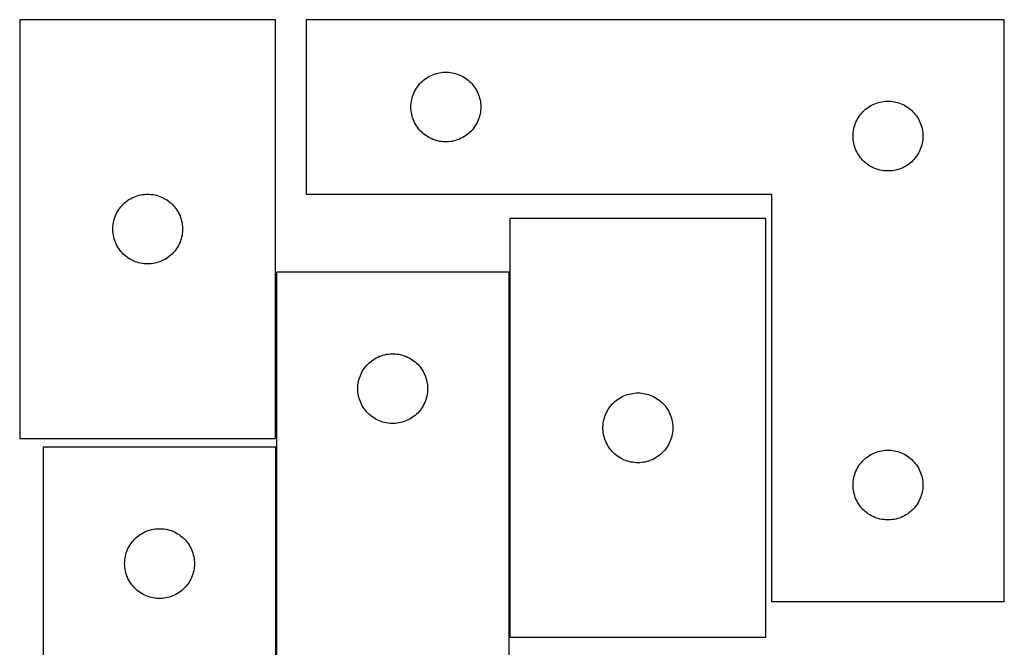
# Model space of a CAD drawing. Header units: millimetres. Extents: x 7 to 1493, y 7 to 442.
# Tile 2 of 6: x 7 to 431, y 172 to 442. Entities that reach past the tile are written whole.
import ezdxf

# ---------------------------------------------------------------- set-up
doc = ezdxf.new("R2010")
doc.units = ezdxf.units.MM
doc.layers.add('COMMON', color=5, linetype='CONTINUOUS', true_color=0x0000ff)
doc.layers.add('CUT', color=7, linetype='CONTINUOUS', true_color=0x000000)

msp = doc.modelspace()

# ---------------------------------------------------------------- linework, layer by layer
at = {"layer": 'COMMON'}
msp.add_line((117.608921, 258.411683), (117.608921, 83.611684), dxfattribs=at)
at = {"layer": 'CUT'}
for p, q in [((7.402395, 442.211972), (7.402395, 262.211972)), ((117.402395, 442.211972), (7.402395, 442.211972)), ((117.402395, 262.211972), (117.402395, 442.211972)), ((430.547851, 442.173896), (130.547851, 442.173896)), ((130.547851, 442.173896), (130.547851, 367.173896)), ((430.547851, 192.173896), (430.547851, 442.173896)), ((185.619716, 418.841234), (186.355567, 419.076144)), ((186.355567, 419.076144), (187.102535, 419.272861)), ((187.102535, 419.272861), (187.85864, 419.430865)), ((187.85864, 419.430865), (188.621876, 419.549736)), ((188.621876, 419.549736), (189.39022, 419.629159)), ((189.39022, 419.629159), (190.161633, 419.668923)), ((190.161633, 419.668923), (190.93407, 419.668923)), ((190.93407, 419.668923), (191.705483, 419.629159)), ((191.705483, 419.629159), (192.473827, 419.549736)), ((192.473827, 419.549736), (193.237063, 419.430865)), ((193.237063, 419.430865), (193.993168, 419.272861)), ((193.993168, 419.272861), (194.740136, 419.076144)), ((194.740136, 419.076144), (195.475987, 418.841234)), ((179.280873, 414.576178), (179.805569, 415.143058)), ((179.805569, 415.143058), (180.358751, 415.682176)), ((180.358751, 415.682176), (180.938954, 416.192102)), ((180.938954, 416.192102), (181.544637, 416.671484)), ((181.544637, 416.671484), (182.174196, 417.119051)), ((182.174196, 417.119051), (182.825959, 417.533615)), ((182.825959, 417.533615), (183.4982, 417.914078)), ((183.4982, 417.914078), (184.189136, 418.25943)), ((184.189136, 418.25943), (184.896933, 418.568755)), ((184.896933, 418.568755), (185.619716, 418.841234)), ((195.475987, 418.841234), (196.19877, 418.568755)), ((196.19877, 418.568755), (196.906567, 418.25943)), ((196.906567, 418.25943), (197.597503, 417.914078)), ((197.597503, 417.914078), (198.269744, 417.533615)), ((198.269744, 417.533615), (198.921507, 417.119051)), ((198.921507, 417.119051), (199.551066, 416.671484)), ((199.551066, 416.671484), (200.156749, 416.192102)), ((200.156749, 416.192102), (200.736952, 415.682176)), ((200.736952, 415.682176), (201.290134, 415.143058)), ((201.290134, 415.143058), (201.81483, 414.576178)), ((176.512099, 409.965177), (176.803098, 410.680704)), ((176.803098, 410.680704), (177.130545, 411.380303)), ((177.130545, 411.380303), (177.493573, 412.062117)), ((177.493573, 412.062117), (177.891218, 412.724339)), ((177.891218, 412.724339), (178.322426, 413.365212)), ((178.322426, 413.365212), (178.786054, 413.983038)), ((178.786054, 413.983038), (179.280873, 414.576178)), ((201.81483, 414.576178), (202.309649, 413.983038)), ((202.309649, 413.983038), (202.773277, 413.365212)), ((202.773277, 413.365212), (203.204485, 412.724339)), ((203.204485, 412.724339), (203.60213, 412.062117)), ((203.60213, 412.062117), (203.965158, 411.380303)), ((203.965158, 411.380303), (204.292605, 410.680704)), ((204.292605, 410.680704), (204.583604, 409.965177)), ((175.627353, 406.216211), (175.726533, 406.982254)), ((175.726533, 406.982254), (175.865016, 407.742177)), ((175.865016, 407.742177), (176.042436, 408.493963)), ((176.042436, 408.493963), (176.258321, 409.235618)), ((176.258321, 409.235618), (176.512099, 409.965177)), ((204.583604, 409.965177), (204.837382, 409.235618)), ((204.837382, 409.235618), (205.053267, 408.493963)), ((205.053267, 408.493963), (205.230687, 407.742177)), ((205.230687, 407.742177), (205.36917, 406.982254)), ((205.36917, 406.982254), (205.46835, 406.216211)), ((374.896933, 406.068755), (375.619716, 406.341234)), ((375.619716, 406.341234), (376.355567, 406.576144)), ((376.355567, 406.576144), (377.102535, 406.772861)), ((377.102535, 406.772861), (377.85864, 406.930865)), ((377.85864, 406.930865), (378.621876, 407.049736)), ((378.621876, 407.049736), (379.39022, 407.129159)), ((379.39022, 407.129159), (380.161633, 407.168923)), ((380.161633, 407.168923), (380.93407, 407.168923)), ((380.93407, 407.168923), (381.705483, 407.129159)), ((381.705483, 407.129159), (382.473827, 407.049736)), ((382.473827, 407.049736), (383.237063, 406.930865)), ((383.237063, 406.930865), (383.993168, 406.772861)), ((383.993168, 406.772861), (384.740136, 406.576144)), ((384.740136, 406.576144), (385.475987, 406.341234)), ((385.475987, 406.341234), (386.19877, 406.068755)), ((175.547851, 404.673896), (175.56774, 405.446077)), ((175.56774, 403.901714), (175.547851, 404.673896)), ((175.56774, 405.446077), (175.627353, 406.216211)), ((175.627353, 403.131581), (175.56774, 403.901714)), ((175.726533, 402.365537), (175.627353, 403.131581)), ((175.865016, 401.605615), (175.726533, 402.365537)), ((205.36917, 402.365537), (205.230687, 401.605615)), ((205.46835, 403.131581), (205.36917, 402.365537)), ((205.46835, 406.216211), (205.527963, 405.446077)), ((205.527963, 403.901714), (205.46835, 403.131581)), ((205.527963, 405.446077), (205.547851, 404.673896)), ((205.547851, 404.673896), (205.527963, 403.901714)), ((368.786054, 401.483038), (369.280873, 402.076178)), ((369.280873, 402.076178), (369.805569, 402.643058)), ((369.805569, 402.643058), (370.358751, 403.182176)), ((370.358751, 403.182176), (370.938954, 403.692102)), ((370.938954, 403.692102), (371.544637, 404.171484)), ((371.544637, 404.171484), (372.174196, 404.619051)), ((372.174196, 404.619051), (372.825959, 405.033615)), ((372.825959, 405.033615), (373.4982, 405.414078)), ((373.4982, 405.414078), (374.189136, 405.75943)), ((374.189136, 405.75943), (374.896933, 406.068755)), ((386.19877, 406.068755), (386.906567, 405.75943)), ((386.906567, 405.75943), (387.597503, 405.414078)), ((387.597503, 405.414078), (388.269744, 405.033615)), ((388.269744, 405.033615), (388.921507, 404.619051)), ((388.921507, 404.619051), (389.551066, 404.171484)), ((389.551066, 404.171484), (390.156749, 403.692102)), ((390.156749, 403.692102), (390.736952, 403.182176)), ((390.736952, 403.182176), (391.290134, 402.643058)), ((391.290134, 402.643058), (391.81483, 402.076178)), ((391.81483, 402.076178), (392.309649, 401.483038)), ((176.042436, 400.853829), (175.865016, 401.605615)), ((176.258321, 400.112173), (176.042436, 400.853829)), ((176.512099, 399.382614), (176.258321, 400.112173)), ((176.803098, 398.667087), (176.512099, 399.382614)), ((177.130545, 397.967489), (176.803098, 398.667087)), ((177.493573, 397.285675), (177.130545, 397.967489)), ((203.965158, 397.967489), (203.60213, 397.285675)), ((204.292605, 398.667087), (203.965158, 397.967489)), ((204.583604, 399.382614), (204.292605, 398.667087)), ((204.837382, 400.112173), (204.583604, 399.382614)), ((205.053267, 400.853829), (204.837382, 400.112173)), ((205.230687, 401.605615), (205.053267, 400.853829)), ((366.512099, 397.465177), (366.803098, 398.180704)), ((366.803098, 398.180704), (367.130545, 398.880303)), ((367.130545, 398.880303), (367.493573, 399.562117)), ((367.493573, 399.562117), (367.891218, 400.224339)), ((367.891218, 400.224339), (368.322426, 400.865212)), ((368.322426, 400.865212), (368.786054, 401.483038)), ((392.309649, 401.483038), (392.773277, 400.865212)), ((392.773277, 400.865212), (393.204485, 400.224339)), ((393.204485, 400.224339), (393.60213, 399.562117)), ((393.60213, 399.562117), (393.965158, 398.880303)), ((393.965158, 398.880303), (394.292605, 398.180704)), ((394.292605, 398.180704), (394.583604, 397.465177)), ((177.891218, 396.623453), (177.493573, 397.285675)), ((178.322426, 395.982579), (177.891218, 396.623453)), ((178.786054, 395.364754), (178.322426, 395.982579)), ((179.280873, 394.771614), (178.786054, 395.364754)), ((179.805569, 394.204733), (179.280873, 394.771614)), ((180.358751, 393.665615), (179.805569, 394.204733)), ((180.938954, 393.155689), (180.358751, 393.665615)), ((200.736952, 393.665615), (200.156749, 393.155689)), ((201.290134, 394.204733), (200.736952, 393.665615)), ((201.81483, 394.771614), (201.290134, 394.204733)), ((202.309649, 395.364754), (201.81483, 394.771614)), ((202.773277, 395.982579), (202.309649, 395.364754)), ((203.204485, 396.623453), (202.773277, 395.982579)), ((203.60213, 397.285675), (203.204485, 396.623453)), ((365.56774, 392.946077), (365.627353, 393.716211)), ((365.627353, 393.716211), (365.726533, 394.482254)), ((365.726533, 394.482254), (365.865016, 395.242177)), ((365.865016, 395.242177), (366.042436, 395.993963)), ((366.042436, 395.993963), (366.258321, 396.735618)), ((366.258321, 396.735618), (366.512099, 397.465177)), ((394.583604, 397.465177), (394.837382, 396.735618)), ((394.837382, 396.735618), (395.053267, 395.993963)), ((395.053267, 395.993963), (395.230687, 395.242177)), ((395.230687, 395.242177), (395.36917, 394.482254)), ((395.36917, 394.482254), (395.46835, 393.716211)), ((395.46835, 393.716211), (395.527963, 392.946077)), ((181.544637, 392.676307), (180.938954, 393.155689)), ((182.174196, 392.228741), (181.544637, 392.676307)), ((182.825959, 391.814176), (182.174196, 392.228741)), ((183.4982, 391.433714), (182.825959, 391.814176)), ((184.189136, 391.088362), (183.4982, 391.433714)), ((184.896933, 390.779036), (184.189136, 391.088362)), ((185.619716, 390.506557), (184.896933, 390.779036)), ((186.355567, 390.271648), (185.619716, 390.506557)), ((187.102535, 390.07493), (186.355567, 390.271648)), ((187.85864, 389.916927), (187.102535, 390.07493)), ((188.621876, 389.798056), (187.85864, 389.916927)), ((189.39022, 389.718633), (188.621876, 389.798056)), ((190.161633, 389.678869), (189.39022, 389.718633)), ((190.93407, 389.678869), (190.161633, 389.678869)), ((191.705483, 389.718633), (190.93407, 389.678869)), ((192.473827, 389.798056), (191.705483, 389.718633)), ((193.237063, 389.916927), (192.473827, 389.798056)), ((193.993168, 390.07493), (193.237063, 389.916927)), ((194.740136, 390.271648), (193.993168, 390.07493)), ((195.475987, 390.506557), (194.740136, 390.271648)), ((196.19877, 390.779036), (195.475987, 390.506557)), ((196.906567, 391.088362), (196.19877, 390.779036)), ((197.597503, 391.433714), (196.906567, 391.088362)), ((198.269744, 391.814176), (197.597503, 391.433714)), ((198.921507, 392.228741), (198.269744, 391.814176)), ((199.551066, 392.676307), (198.921507, 392.228741)), ((200.156749, 393.155689), (199.551066, 392.676307)), ((365.547851, 392.173896), (365.56774, 392.946077)), ((365.56774, 391.401714), (365.547851, 392.173896)), ((365.627353, 390.631581), (365.56774, 391.401714)), ((365.726533, 389.865537), (365.627353, 390.631581)), ((365.865016, 389.105615), (365.726533, 389.865537)), ((395.36917, 389.865537), (395.230687, 389.105615)), ((395.46835, 390.631581), (395.36917, 389.865537)), ((395.527963, 391.401714), (395.46835, 390.631581)), ((395.527963, 392.946077), (395.547851, 392.173896)), ((395.547851, 392.173896), (395.527963, 391.401714)), ((366.042436, 388.353829), (365.865016, 389.105615)), ((366.258321, 387.612173), (366.042436, 388.353829)), ((366.512099, 386.882614), (366.258321, 387.612173)), ((366.803098, 386.167087), (366.512099, 386.882614)), ((367.130545, 385.467489), (366.803098, 386.167087)), ((367.493573, 384.785675), (367.130545, 385.467489)), ((393.965158, 385.467489), (393.60213, 384.785675)), ((394.292605, 386.167087), (393.965158, 385.467489)), ((394.583604, 386.882614), (394.292605, 386.167087)), ((394.837382, 387.612173), (394.583604, 386.882614)), ((395.053267, 388.353829), (394.837382, 387.612173)), ((395.230687, 389.105615), (395.053267, 388.353829)), ((367.891218, 384.123453), (367.493573, 384.785675)), ((368.322426, 383.482579), (367.891218, 384.123453)), ((368.786054, 382.864754), (368.322426, 383.482579)), ((369.280873, 382.271614), (368.786054, 382.864754)), ((369.805569, 381.704733), (369.280873, 382.271614)), ((370.358751, 381.165615), (369.805569, 381.704733)), ((370.938954, 380.655689), (370.358751, 381.165615)), ((390.736952, 381.165615), (390.156749, 380.655689)), ((391.290134, 381.704733), (390.736952, 381.165615)), ((391.81483, 382.271614), (391.290134, 381.704733)), ((392.309649, 382.864754), (391.81483, 382.271614)), ((392.773277, 383.482579), (392.309649, 382.864754)), ((393.204485, 384.123453), (392.773277, 383.482579)), ((393.60213, 384.785675), (393.204485, 384.123453)), ((371.544637, 380.176307), (370.938954, 380.655689)), ((372.174196, 379.728741), (371.544637, 380.176307)), ((372.825959, 379.314176), (372.174196, 379.728741)), ((373.4982, 378.933714), (372.825959, 379.314176)), ((374.189136, 378.588362), (373.4982, 378.933714)), ((374.896933, 378.279036), (374.189136, 378.588362)), ((375.619716, 378.006557), (374.896933, 378.279036)), ((376.355567, 377.771648), (375.619716, 378.006557)), ((377.102535, 377.57493), (376.355567, 377.771648)), ((377.85864, 377.416927), (377.102535, 377.57493)), ((378.621876, 377.298056), (377.85864, 377.416927)), ((379.39022, 377.218633), (378.621876, 377.298056)), ((380.161633, 377.178869), (379.39022, 377.218633)), ((380.93407, 377.178869), (380.161633, 377.178869)), ((381.705483, 377.218633), (380.93407, 377.178869)), ((382.473827, 377.298056), (381.705483, 377.218633)), ((383.237063, 377.416927), (382.473827, 377.298056)), ((383.993168, 377.57493), (383.237063, 377.416927)), ((384.740136, 377.771648), (383.993168, 377.57493)), ((385.475987, 378.006557), (384.740136, 377.771648)), ((386.19877, 378.279036), (385.475987, 378.006557)), ((386.906567, 378.588362), (386.19877, 378.279036)), ((387.597503, 378.933714), (386.906567, 378.588362)), ((388.269744, 379.314176), (387.597503, 378.933714)), ((388.921507, 379.728741), (388.269744, 379.314176)), ((389.551066, 380.176307), (388.921507, 379.728741)), ((390.156749, 380.655689), (389.551066, 380.176307)), ((52.500113, 363.478951), (53.093253, 363.973769)), ((53.093253, 363.973769), (53.711078, 364.437397)), ((53.711078, 364.437397), (54.351952, 364.868606)), ((54.351952, 364.868606), (55.014174, 365.266251)), ((55.014174, 365.266251), (55.695988, 365.629279)), ((55.695988, 365.629279), (56.395586, 365.956726)), ((56.395586, 365.956726), (57.111114, 366.247725)), ((57.111114, 366.247725), (57.840672, 366.501503)), ((57.840672, 366.501503), (58.582328, 366.717388)), ((58.582328, 366.717388), (59.334114, 366.894808)), ((59.334114, 366.894808), (60.094036, 367.033291)), ((60.094036, 367.033291), (60.86008, 367.13247)), ((60.86008, 367.13247), (61.630214, 367.192084)), ((61.630214, 367.192084), (62.402395, 367.211972)), ((62.402395, 367.211972), (63.174576, 367.192084)), ((63.174576, 367.192084), (63.94471, 367.13247)), ((63.94471, 367.13247), (64.710754, 367.033291)), ((64.710754, 367.033291), (65.470676, 366.894808)), ((65.470676, 366.894808), (66.222462, 366.717388)), ((66.222462, 366.717388), (66.964117, 366.501503)), ((66.964117, 366.501503), (67.693676, 366.247725)), ((67.693676, 366.247725), (68.409204, 365.956726)), ((68.409204, 365.956726), (69.108802, 365.629279)), ((69.108802, 365.629279), (69.790616, 365.266251)), ((69.790616, 365.266251), (70.452838, 364.868606)), ((70.452838, 364.868606), (71.093711, 364.437397)), ((71.093711, 364.437397), (71.711537, 363.973769)), ((71.711537, 363.973769), (72.304677, 363.478951)), ((130.547851, 367.173896), (330.547851, 367.173896)), ((330.547851, 367.173896), (330.547851, 192.173896)), ((49.162213, 359.261623), (49.542676, 359.933864)), ((49.542676, 359.933864), (49.95724, 360.585628)), ((49.95724, 360.585628), (50.404806, 361.215186)), ((50.404806, 361.215186), (50.884188, 361.82087)), ((50.884188, 361.82087), (51.394114, 362.401072)), ((51.394114, 362.401072), (51.933233, 362.954255)), ((51.933233, 362.954255), (52.500113, 363.478951)), ((72.304677, 363.478951), (72.871557, 362.954255)), ((72.871557, 362.954255), (73.410675, 362.401072)), ((73.410675, 362.401072), (73.920602, 361.82087)), ((73.920602, 361.82087), (74.399984, 361.215186)), ((74.399984, 361.215186), (74.84755, 360.585628)), ((74.84755, 360.585628), (75.262114, 359.933864)), ((75.262114, 359.933864), (75.642577, 359.261623)), ((47.645426, 354.901184), (47.803429, 355.657288)), ((47.803429, 355.657288), (48.000147, 356.404257)), ((48.000147, 356.404257), (48.235056, 357.140108)), ((48.235056, 357.140108), (48.507535, 357.862891)), ((48.507535, 357.862891), (48.816861, 358.570688)), ((48.816861, 358.570688), (49.162213, 359.261623)), ((75.642577, 359.261623), (75.987929, 358.570688)), ((75.987929, 358.570688), (76.297254, 357.862891)), ((76.297254, 357.862891), (76.569733, 357.140108)), ((76.569733, 357.140108), (76.804643, 356.404257)), ((76.804643, 356.404257), (77.001361, 355.657288)), ((77.001361, 355.657288), (77.159364, 354.901184)), ((218.07488, 356.762021), (218.07488, 176.762021)), ((328.07488, 356.762021), (218.07488, 356.762021)), ((328.07488, 176.762021), (328.07488, 356.762021)), ((47.407368, 352.598191), (47.447132, 353.369604)), ((47.407368, 351.825754), (47.407368, 352.598191)), ((47.447132, 351.05434), (47.407368, 351.825754)), ((47.447132, 353.369604), (47.526555, 354.137948)), ((47.526555, 354.137948), (47.645426, 354.901184)), ((77.159364, 354.901184), (77.278235, 354.137948)), ((77.278235, 354.137948), (77.357658, 353.369604)), ((77.357658, 353.369604), (77.397422, 352.598191)), ((77.397422, 351.825754), (77.357658, 351.05434)), ((77.397422, 352.598191), (77.397422, 351.825754)), ((47.526555, 350.285997), (47.447132, 351.05434)), ((47.645426, 349.522761), (47.526555, 350.285997)), ((47.803429, 348.766656), (47.645426, 349.522761)), ((48.000147, 348.019688), (47.803429, 348.766656)), ((48.235056, 347.283837), (48.000147, 348.019688)), ((48.507535, 346.561054), (48.235056, 347.283837)), ((76.569733, 347.283837), (76.297254, 346.561054)), ((76.804643, 348.019688), (76.569733, 347.283837)), ((77.001361, 348.766656), (76.804643, 348.019688)), ((77.159364, 349.522761), (77.001361, 348.766656)), ((77.278235, 350.285997), (77.159364, 349.522761)), ((77.357658, 351.05434), (77.278235, 350.285997)), ((48.816861, 345.853256), (48.507535, 346.561054)), ((49.162213, 345.162321), (48.816861, 345.853256)), ((49.542676, 344.49008), (49.162213, 345.162321)), ((49.95724, 343.838316), (49.542676, 344.49008)), ((50.404806, 343.208758), (49.95724, 343.838316)), ((50.884188, 342.603075), (50.404806, 343.208758)), ((74.399984, 343.208758), (73.920602, 342.603075)), ((74.84755, 343.838316), (74.399984, 343.208758)), ((75.262114, 344.49008), (74.84755, 343.838316)), ((75.642577, 345.162321), (75.262114, 344.49008)), ((75.987929, 345.853256), (75.642577, 345.162321)), ((76.297254, 346.561054), (75.987929, 345.853256)), ((51.394114, 342.022872), (50.884188, 342.603075)), ((51.933233, 341.469689), (51.394114, 342.022872)), ((52.500113, 340.944993), (51.933233, 341.469689)), ((53.093253, 340.450175), (52.500113, 340.944993)), ((53.711078, 339.986547), (53.093253, 340.450175)), ((54.351952, 339.555339), (53.711078, 339.986547)), ((55.014174, 339.157694), (54.351952, 339.555339)), ((55.695988, 338.794666), (55.014174, 339.157694)), ((56.395586, 338.467219), (55.695988, 338.794666)), ((69.108802, 338.794666), (68.409204, 338.467219)), ((69.790616, 339.157694), (69.108802, 338.794666)), ((70.452838, 339.555339), (69.790616, 339.157694)), ((71.093711, 339.986547), (70.452838, 339.555339)), ((71.711537, 340.450175), (71.093711, 339.986547)), ((72.304677, 340.944993), (71.711537, 340.450175)), ((72.871557, 341.469689), (72.304677, 340.944993)), ((73.410675, 342.022872), (72.871557, 341.469689)), ((73.920602, 342.603075), (73.410675, 342.022872)), ((57.111114, 338.17622), (56.395586, 338.467219)), ((57.840672, 337.922442), (57.111114, 338.17622)), ((58.582328, 337.706556), (57.840672, 337.922442)), ((59.334114, 337.529137), (58.582328, 337.706556)), ((60.094036, 337.390654), (59.334114, 337.529137)), ((60.86008, 337.291474), (60.094036, 337.390654)), ((61.630214, 337.231861), (60.86008, 337.291474)), ((62.402395, 337.211972), (61.630214, 337.231861)), ((63.174576, 337.231861), (62.402395, 337.211972)), ((63.94471, 337.291474), (63.174576, 337.231861)), ((64.710754, 337.390654), (63.94471, 337.291474)), ((65.470676, 337.529137), (64.710754, 337.390654)), ((66.222462, 337.706556), (65.470676, 337.529137)), ((66.964117, 337.922442), (66.222462, 337.706556)), ((67.693676, 338.17622), (66.964117, 337.922442)), ((68.409204, 338.467219), (67.693676, 338.17622)), ((217.708922, 333.611684), (117.708922, 333.611684)), ((117.708922, 333.611684), (117.708922, 83.611684)), ((217.708922, 158.611684), (217.708922, 333.611684)), ((159.335267, 296.056839), (159.98703, 296.471403)), ((159.98703, 296.471403), (160.659271, 296.851866)), ((160.659271, 296.851866), (161.350207, 297.197218)), ((161.350207, 297.197218), (162.058004, 297.506543)), ((162.058004, 297.506543), (162.780787, 297.779022)), ((162.780787, 297.779022), (163.516638, 298.013932)), ((163.516638, 298.013932), (164.263606, 298.210649)), ((164.263606, 298.210649), (165.019711, 298.368653)), ((165.019711, 298.368653), (165.782947, 298.487524)), ((165.782947, 298.487524), (166.551291, 298.566947)), ((166.551291, 298.566947), (167.322704, 298.606711)), ((167.322704, 298.606711), (168.095141, 298.606711)), ((168.095141, 298.606711), (168.866554, 298.566947)), ((168.866554, 298.566947), (169.634898, 298.487524)), ((169.634898, 298.487524), (170.398134, 298.368653)), ((170.398134, 298.368653), (171.154239, 298.210649)), ((171.154239, 298.210649), (171.901207, 298.013932)), ((171.901207, 298.013932), (172.637058, 297.779022)), ((172.637058, 297.779022), (173.359841, 297.506543)), ((173.359841, 297.506543), (174.067638, 297.197218)), ((174.067638, 297.197218), (174.758574, 296.851866)), ((174.758574, 296.851866), (175.430814, 296.471403)), ((175.430814, 296.471403), (176.082578, 296.056839)), ((155.052289, 291.662127), (155.483497, 292.303)), ((155.483497, 292.303), (155.947125, 292.920826)), ((155.947125, 292.920826), (156.441943, 293.513966)), ((156.441943, 293.513966), (156.96664, 294.080846)), ((156.96664, 294.080846), (157.519822, 294.619964)), ((157.519822, 294.619964), (158.100025, 295.129891)), ((158.100025, 295.129891), (158.705708, 295.609273)), ((158.705708, 295.609273), (159.335267, 296.056839)), ((176.082578, 296.056839), (176.712137, 295.609273)), ((176.712137, 295.609273), (177.31782, 295.129891)), ((177.31782, 295.129891), (177.898023, 294.619964)), ((177.898023, 294.619964), (178.451205, 294.080846)), ((178.451205, 294.080846), (178.975901, 293.513966)), ((178.975901, 293.513966), (179.47072, 292.920826)), ((179.47072, 292.920826), (179.934348, 292.303)), ((179.934348, 292.303), (180.365556, 291.662127)), ((153.203507, 287.431751), (153.419392, 288.173406)), ((153.419392, 288.173406), (153.67317, 288.902965)), ((153.67317, 288.902965), (153.964169, 289.618492)), ((153.964169, 289.618492), (154.291616, 290.318091)), ((154.291616, 290.318091), (154.654644, 290.999905)), ((154.654644, 290.999905), (155.052289, 291.662127)), ((180.365556, 291.662127), (180.763201, 290.999905)), ((180.763201, 290.999905), (181.126229, 290.318091)), ((181.126229, 290.318091), (181.453676, 289.618492)), ((181.453676, 289.618492), (181.744675, 288.902965)), ((181.744675, 288.902965), (181.998453, 288.173406)), ((181.998453, 288.173406), (182.214338, 287.431751)), ((152.708922, 283.611684), (152.728811, 284.383865)), ((152.728811, 282.839503), (152.708922, 283.611684)), ((152.728811, 284.383865), (152.788424, 285.153999)), ((152.788424, 285.153999), (152.887604, 285.920042)), ((152.887604, 285.920042), (153.026087, 286.679965)), ((153.026087, 286.679965), (153.203507, 287.431751)), ((182.214338, 287.431751), (182.391758, 286.679965)), ((182.391758, 286.679965), (182.530241, 285.920042)), ((182.530241, 285.920042), (182.629421, 285.153999)), ((182.629421, 285.153999), (182.689034, 284.383865)), ((182.689034, 284.383865), (182.708922, 283.611684)), ((182.708922, 283.611684), (182.689034, 282.839503)), ((152.788424, 282.069369), (152.728811, 282.839503)), ((152.887604, 281.303325), (152.788424, 282.069369)), ((153.026087, 280.543403), (152.887604, 281.303325)), ((153.203507, 279.791617), (153.026087, 280.543403)), ((153.419392, 279.049961), (153.203507, 279.791617)), ((182.214338, 279.791617), (181.998453, 279.049961)), ((182.391758, 280.543403), (182.214338, 279.791617)), ((182.530241, 281.303325), (182.391758, 280.543403)), ((182.629421, 282.069369), (182.530241, 281.303325)), ((182.689034, 282.839503), (182.629421, 282.069369)), ((264.383564, 278.987446), (265.024437, 279.418655)), ((265.024437, 279.418655), (265.686659, 279.8163)), ((265.686659, 279.8163), (266.368473, 280.179327)), ((266.368473, 280.179327), (267.068072, 280.506775)), ((267.068072, 280.506775), (267.783599, 280.797773)), ((267.783599, 280.797773), (268.513158, 281.051552)), ((268.513158, 281.051552), (269.254813, 281.267437)), ((269.254813, 281.267437), (270.006599, 281.444856)), ((270.006599, 281.444856), (270.766522, 281.58334)), ((270.766522, 281.58334), (271.532565, 281.682519)), ((271.532565, 281.682519), (272.302699, 281.742132)), ((272.302699, 281.742132), (273.07488, 281.762021)), ((273.07488, 281.762021), (273.847062, 281.742132)), ((273.847062, 281.742132), (274.617195, 281.682519)), ((274.617195, 281.682519), (275.383239, 281.58334)), ((275.383239, 281.58334), (276.143161, 281.444856)), ((276.143161, 281.444856), (276.894947, 281.267437)), ((276.894947, 281.267437), (277.636603, 281.051552)), ((277.636603, 281.051552), (278.366162, 280.797773)), ((278.366162, 280.797773), (279.081689, 280.506775)), ((279.081689, 280.506775), (279.781287, 280.179327)), ((279.781287, 280.179327), (280.463101, 279.8163)), ((280.463101, 279.8163), (281.125323, 279.418655)), ((281.125323, 279.418655), (281.766197, 278.987446)), ((153.67317, 278.320403), (153.419392, 279.049961)), ((153.964169, 277.604875), (153.67317, 278.320403)), ((154.291616, 276.905277), (153.964169, 277.604875)), ((154.654644, 276.223463), (154.291616, 276.905277)), ((155.052289, 275.561241), (154.654644, 276.223463)), ((155.483497, 274.920367), (155.052289, 275.561241)), ((180.365556, 275.561241), (179.934348, 274.920367)), ((180.763201, 276.223463), (180.365556, 275.561241)), ((181.126229, 276.905277), (180.763201, 276.223463)), ((181.453676, 277.604875), (181.126229, 276.905277)), ((181.744675, 278.320403), (181.453676, 277.604875)), ((181.998453, 279.049961), (181.744675, 278.320403)), ((260.215161, 274.483913), (260.629725, 275.135677)), ((260.629725, 275.135677), (261.077292, 275.765235)), ((261.077292, 275.765235), (261.556674, 276.370919)), ((261.556674, 276.370919), (262.0666, 276.951121)), ((262.0666, 276.951121), (262.605718, 277.504304)), ((262.605718, 277.504304), (263.172598, 278.029)), ((263.172598, 278.029), (263.765738, 278.523818)), ((263.765738, 278.523818), (264.383564, 278.987446)), ((281.766197, 278.987446), (282.384023, 278.523818)), ((282.384023, 278.523818), (282.977162, 278.029)), ((282.977162, 278.029), (283.544043, 277.504304)), ((283.544043, 277.504304), (284.083161, 276.951121)), ((284.083161, 276.951121), (284.593087, 276.370919)), ((284.593087, 276.370919), (285.072469, 275.765235)), ((285.072469, 275.765235), (285.520035, 275.135677)), ((285.520035, 275.135677), (285.9346, 274.483913)), ((155.947125, 274.302542), (155.483497, 274.920367)), ((156.441943, 273.709402), (155.947125, 274.302542)), ((156.96664, 273.142522), (156.441943, 273.709402)), ((157.519822, 272.603403), (156.96664, 273.142522)), ((158.100025, 272.093477), (157.519822, 272.603403)), ((158.705708, 271.614095), (158.100025, 272.093477)), ((159.335267, 271.166529), (158.705708, 271.614095)), ((159.98703, 270.751964), (159.335267, 271.166529)), ((176.082578, 271.166529), (175.430814, 270.751964)), ((176.712137, 271.614095), (176.082578, 271.166529)), ((177.31782, 272.093477), (176.712137, 271.614095)), ((177.898023, 272.603403), (177.31782, 272.093477)), ((178.451205, 273.142522), (177.898023, 272.603403)), ((178.975901, 273.709402), (178.451205, 273.142522)), ((179.47072, 274.302542), (178.975901, 273.709402)), ((179.934348, 274.920367), (179.47072, 274.302542)), ((258.475915, 270.207337), (258.672632, 270.954306)), ((258.672632, 270.954306), (258.907542, 271.690157)), ((258.907542, 271.690157), (259.180021, 272.41294)), ((259.180021, 272.41294), (259.489346, 273.120737)), ((259.489346, 273.120737), (259.834698, 273.811672)), ((259.834698, 273.811672), (260.215161, 274.483913)), ((285.9346, 274.483913), (286.315062, 273.811672)), ((286.315062, 273.811672), (286.660414, 273.120737)), ((286.660414, 273.120737), (286.96974, 272.41294)), ((286.96974, 272.41294), (287.242219, 271.690157)), ((287.242219, 271.690157), (287.477128, 270.954306)), ((287.477128, 270.954306), (287.673846, 270.207337)), ((160.659271, 270.371502), (159.98703, 270.751964)), ((161.350207, 270.02615), (160.659271, 270.371502)), ((162.058004, 269.716824), (161.350207, 270.02615)), ((162.780787, 269.444345), (162.058004, 269.716824)), ((163.516638, 269.209436), (162.780787, 269.444345)), ((164.263606, 269.012718), (163.516638, 269.209436)), ((165.019711, 268.854715), (164.263606, 269.012718)), ((165.782947, 268.735844), (165.019711, 268.854715)), ((166.551291, 268.656421), (165.782947, 268.735844)), ((167.322704, 268.616657), (166.551291, 268.656421)), ((168.095141, 268.616657), (167.322704, 268.616657)), ((168.866554, 268.656421), (168.095141, 268.616657)), ((169.634898, 268.735844), (168.866554, 268.656421)), ((170.398134, 268.854715), (169.634898, 268.735844)), ((171.154239, 269.012718), (170.398134, 268.854715)), ((171.901207, 269.209436), (171.154239, 269.012718)), ((172.637058, 269.444345), (171.901207, 269.209436)), ((173.359841, 269.716824), (172.637058, 269.444345)), ((174.067638, 270.02615), (173.359841, 269.716824)), ((174.758574, 270.371502), (174.067638, 270.02615)), ((175.430814, 270.751964), (174.758574, 270.371502)), ((258.079853, 267.14824), (258.119617, 267.919653)), ((258.079853, 266.375802), (258.079853, 267.14824)), ((258.119617, 267.919653), (258.19904, 268.687996)), ((258.19904, 268.687996), (258.317911, 269.451232)), ((258.317911, 269.451232), (258.475915, 270.207337)), ((287.673846, 270.207337), (287.83185, 269.451232)), ((287.83185, 269.451232), (287.95072, 268.687996)), ((287.95072, 268.687996), (288.030143, 267.919653)), ((288.030143, 267.919653), (288.069907, 267.14824)), ((288.069907, 267.14824), (288.069907, 266.375802)), ((258.119617, 265.604389), (258.079853, 266.375802)), ((258.19904, 264.836046), (258.119617, 265.604389)), ((258.317911, 264.07281), (258.19904, 264.836046)), ((258.475915, 263.316705), (258.317911, 264.07281)), ((258.672632, 262.569737), (258.475915, 263.316705)), ((258.907542, 261.833885), (258.672632, 262.569737)), ((287.477128, 262.569737), (287.242219, 261.833885)), ((287.673846, 263.316705), (287.477128, 262.569737)), ((287.83185, 264.07281), (287.673846, 263.316705)), ((287.95072, 264.836046), (287.83185, 264.07281)), ((288.030143, 265.604389), (287.95072, 264.836046)), ((288.069907, 266.375802), (288.030143, 265.604389)), ((7.402395, 262.211972), (117.402395, 262.211972)), ((117.508921, 258.411683), (17.508921, 258.411683)), ((17.508921, 258.411683), (17.508921, 8.411683)), ((117.508921, 83.411683), (117.508921, 258.411683)), ((259.180021, 261.111103), (258.907542, 261.833885)), ((259.489346, 260.403305), (259.180021, 261.111103)), ((259.834698, 259.71237), (259.489346, 260.403305)), ((260.215161, 259.040129), (259.834698, 259.71237)), ((260.629725, 258.388365), (260.215161, 259.040129)), ((261.077292, 257.758807), (260.629725, 258.388365)), ((285.520035, 258.388365), (285.072469, 257.758807)), ((285.9346, 259.040129), (285.520035, 258.388365)), ((286.315062, 259.71237), (285.9346, 259.040129)), ((286.660414, 260.403305), (286.315062, 259.71237)), ((286.96974, 261.111103), (286.660414, 260.403305)), ((287.242219, 261.833885), (286.96974, 261.111103)), ((261.556674, 257.153123), (261.077292, 257.758807)), ((262.0666, 256.572921), (261.556674, 257.153123)), ((262.605718, 256.019738), (262.0666, 256.572921)), ((263.172598, 255.495042), (262.605718, 256.019738)), ((263.765738, 255.000224), (263.172598, 255.495042)), ((264.383564, 254.536596), (263.765738, 255.000224)), ((265.024437, 254.105388), (264.383564, 254.536596)), ((265.686659, 253.707742), (265.024437, 254.105388)), ((281.125323, 254.105388), (280.463101, 253.707742)), ((281.766197, 254.536596), (281.125323, 254.105388)), ((282.384023, 255.000224), (281.766197, 254.536596)), ((282.977162, 255.495042), (282.384023, 255.000224)), ((283.544043, 256.019738), (282.977162, 255.495042)), ((284.083161, 256.572921), (283.544043, 256.019738)), ((284.593087, 257.153123), (284.083161, 256.572921)), ((285.072469, 257.758807), (284.593087, 257.153123)), ((370.938954, 253.692102), (371.544637, 254.171484)), ((371.544637, 254.171484), (372.174196, 254.619051)), ((372.174196, 254.619051), (372.825959, 255.033615)), ((372.825959, 255.033615), (373.4982, 255.414078)), ((373.4982, 255.414078), (374.189136, 255.75943)), ((374.189136, 255.75943), (374.896933, 256.068755)), ((374.896933, 256.068755), (375.619716, 256.341234)), ((375.619716, 256.341234), (376.355567, 256.576144)), ((376.355567, 256.576144), (377.102535, 256.772861)), ((377.102535, 256.772861), (377.85864, 256.930865)), ((377.85864, 256.930865), (378.621876, 257.049736)), ((378.621876, 257.049736), (379.39022, 257.129159)), ((379.39022, 257.129159), (380.161633, 257.168923)), ((380.161633, 257.168923), (380.93407, 257.168923)), ((380.93407, 257.168923), (381.705483, 257.129159)), ((381.705483, 257.129159), (382.473827, 257.049736)), ((382.473827, 257.049736), (383.237063, 256.930865)), ((383.237063, 256.930865), (383.993168, 256.772861)), ((383.993168, 256.772861), (384.740136, 256.576144)), ((384.740136, 256.576144), (385.475987, 256.341234)), ((385.475987, 256.341234), (386.19877, 256.068755)), ((386.19877, 256.068755), (386.906567, 255.75943)), ((386.906567, 255.75943), (387.597503, 255.414078)), ((387.597503, 255.414078), (388.269744, 255.033615)), ((388.269744, 255.033615), (388.921507, 254.619051)), ((388.921507, 254.619051), (389.551066, 254.171484)), ((389.551066, 254.171484), (390.156749, 253.692102)), ((266.368473, 253.344715), (265.686659, 253.707742)), ((267.068072, 253.017268), (266.368473, 253.344715)), ((267.783599, 252.726269), (267.068072, 253.017268)), ((268.513158, 252.47249), (267.783599, 252.726269)), ((269.254813, 252.256605), (268.513158, 252.47249)), ((270.006599, 252.079186), (269.254813, 252.256605)), ((270.766522, 251.940703), (270.006599, 252.079186)), ((271.532565, 251.841523), (270.766522, 251.940703)), ((272.302699, 251.78191), (271.532565, 251.841523)), ((273.07488, 251.762021), (272.302699, 251.78191)), ((273.847062, 251.78191), (273.07488, 251.762021)), ((274.617195, 251.841523), (273.847062, 251.78191)), ((275.383239, 251.940703), (274.617195, 251.841523)), ((276.143161, 252.079186), (275.383239, 251.940703)), ((276.894947, 252.256605), (276.143161, 252.079186)), ((277.636603, 252.47249), (276.894947, 252.256605)), ((278.366162, 252.726269), (277.636603, 252.47249)), ((279.081689, 253.017268), (278.366162, 252.726269)), ((279.781287, 253.344715), (279.081689, 253.017268)), ((280.463101, 253.707742), (279.781287, 253.344715)), ((367.493573, 249.562117), (367.891218, 250.224339)), ((367.891218, 250.224339), (368.322426, 250.865212)), ((368.322426, 250.865212), (368.786054, 251.483038)), ((368.786054, 251.483038), (369.280873, 252.076178)), ((369.280873, 252.076178), (369.805569, 252.643058)), ((369.805569, 252.643058), (370.358751, 253.182176)), ((370.358751, 253.182176), (370.938954, 253.692102)), ((390.156749, 253.692102), (390.736952, 253.182176)), ((390.736952, 253.182176), (391.290134, 252.643058)), ((391.290134, 252.643058), (391.81483, 252.076178)), ((391.81483, 252.076178), (392.309649, 251.483038)), ((392.309649, 251.483038), (392.773277, 250.865212)), ((392.773277, 250.865212), (393.204485, 250.224339)), ((393.204485, 250.224339), (393.60213, 249.562117)), ((365.865016, 245.242177), (366.042436, 245.993963)), ((366.042436, 245.993963), (366.258321, 246.735618)), ((366.258321, 246.735618), (366.512099, 247.465177)), ((366.512099, 247.465177), (366.803098, 248.180704)), ((366.803098, 248.180704), (367.130545, 248.880303)), ((367.130545, 248.880303), (367.493573, 249.562117)), ((393.60213, 249.562117), (393.965158, 248.880303)), ((393.965158, 248.880303), (394.292605, 248.180704)), ((394.292605, 248.180704), (394.583604, 247.465177)), ((394.583604, 247.465177), (394.837382, 246.735618)), ((394.837382, 246.735618), (395.053267, 245.993963)), ((395.053267, 245.993963), (395.230687, 245.242177)), ((365.547851, 242.173896), (365.56774, 242.946077)), ((365.56774, 241.401714), (365.547851, 242.173896)), ((365.56774, 242.946077), (365.627353, 243.716211)), ((365.627353, 240.631581), (365.56774, 241.401714)), ((365.627353, 243.716211), (365.726533, 244.482254)), ((365.726533, 244.482254), (365.865016, 245.242177)), ((395.230687, 245.242177), (395.36917, 244.482254)), ((395.36917, 244.482254), (395.46835, 243.716211)), ((395.46835, 243.716211), (395.527963, 242.946077)), ((395.527963, 241.401714), (395.46835, 240.631581)), ((395.527963, 242.946077), (395.547851, 242.173896)), ((395.547851, 242.173896), (395.527963, 241.401714)), ((365.726533, 239.865537), (365.627353, 240.631581)), ((365.865016, 239.105615), (365.726533, 239.865537)), ((366.042436, 238.353829), (365.865016, 239.105615)), ((366.258321, 237.612173), (366.042436, 238.353829)), ((366.512099, 236.882614), (366.258321, 237.612173)), ((394.837382, 237.612173), (394.583604, 236.882614)), ((395.053267, 238.353829), (394.837382, 237.612173)), ((395.230687, 239.105615), (395.053267, 238.353829)), ((395.36917, 239.865537), (395.230687, 239.105615)), ((395.46835, 240.631581), (395.36917, 239.865537)), ((366.803098, 236.167087), (366.512099, 236.882614)), ((367.130545, 235.467489), (366.803098, 236.167087)), ((367.493573, 234.785675), (367.130545, 235.467489)), ((367.891218, 234.123453), (367.493573, 234.785675)), ((368.322426, 233.482579), (367.891218, 234.123453)), ((368.786054, 232.864754), (368.322426, 233.482579)), ((369.280873, 232.271614), (368.786054, 232.864754)), ((392.309649, 232.864754), (391.81483, 232.271614)), ((392.773277, 233.482579), (392.309649, 232.864754)), ((393.204485, 234.123453), (392.773277, 233.482579)), ((393.60213, 234.785675), (393.204485, 234.123453)), ((393.965158, 235.467489), (393.60213, 234.785675)), ((394.292605, 236.167087), (393.965158, 235.467489)), ((394.583604, 236.882614), (394.292605, 236.167087)), ((369.805569, 231.704733), (369.280873, 232.271614)), ((370.358751, 231.165615), (369.805569, 231.704733)), ((370.938954, 230.655689), (370.358751, 231.165615)), ((371.544637, 230.176307), (370.938954, 230.655689)), ((372.174196, 229.728741), (371.544637, 230.176307)), ((372.825959, 229.314176), (372.174196, 229.728741)), ((373.4982, 228.933714), (372.825959, 229.314176)), ((374.189136, 228.588362), (373.4982, 228.933714)), ((374.896933, 228.279036), (374.189136, 228.588362)), ((386.906567, 228.588362), (386.19877, 228.279036)), ((387.597503, 228.933714), (386.906567, 228.588362)), ((388.269744, 229.314176), (387.597503, 228.933714)), ((388.921507, 229.728741), (388.269744, 229.314176)), ((389.551066, 230.176307), (388.921507, 229.728741)), ((390.156749, 230.655689), (389.551066, 230.176307)), ((390.736952, 231.165615), (390.156749, 230.655689)), ((391.290134, 231.704733), (390.736952, 231.165615)), ((391.81483, 232.271614), (391.290134, 231.704733)), ((375.619716, 228.006557), (374.896933, 228.279036)), ((376.355567, 227.771648), (375.619716, 228.006557)), ((377.102535, 227.57493), (376.355567, 227.771648)), ((377.85864, 227.416927), (377.102535, 227.57493)), ((378.621876, 227.298056), (377.85864, 227.416927)), ((379.39022, 227.218633), (378.621876, 227.298056)), ((380.161633, 227.178869), (379.39022, 227.218633)), ((380.93407, 227.178869), (380.161633, 227.178869)), ((381.705483, 227.218633), (380.93407, 227.178869)), ((382.473827, 227.298056), (381.705483, 227.218633)), ((383.237063, 227.416927), (382.473827, 227.298056)), ((383.993168, 227.57493), (383.237063, 227.416927)), ((384.740136, 227.771648), (383.993168, 227.57493)), ((385.475987, 228.006557), (384.740136, 227.771648)), ((386.19877, 228.279036), (385.475987, 228.006557)), ((57.900024, 219.92989), (58.505707, 220.409272)), ((58.505707, 220.409272), (59.135266, 220.856838)), ((59.135266, 220.856838), (59.787029, 221.271402)), ((59.787029, 221.271402), (60.45927, 221.651865)), ((60.45927, 221.651865), (61.150206, 221.997217)), ((61.150206, 221.997217), (61.858003, 222.306542)), ((61.858003, 222.306542), (62.580786, 222.579021)), ((62.580786, 222.579021), (63.316637, 222.813931)), ((63.316637, 222.813931), (64.063605, 223.010648)), ((64.063605, 223.010648), (64.81971, 223.168652)), ((64.81971, 223.168652), (65.582946, 223.287523)), ((65.582946, 223.287523), (66.35129, 223.366946)), ((66.35129, 223.366946), (67.122703, 223.40671)), ((67.122703, 223.40671), (67.89514, 223.40671)), ((67.89514, 223.40671), (68.666553, 223.366946)), ((68.666553, 223.366946), (69.434897, 223.287523)), ((69.434897, 223.287523), (70.198133, 223.168652)), ((70.198133, 223.168652), (70.954238, 223.010648)), ((70.954238, 223.010648), (71.701206, 222.813931)), ((71.701206, 222.813931), (72.437057, 222.579021)), ((72.437057, 222.579021), (73.15984, 222.306542)), ((73.15984, 222.306542), (73.867637, 221.997217)), ((73.867637, 221.997217), (74.558573, 221.651865)), ((74.558573, 221.651865), (75.230813, 221.271402)), ((75.230813, 221.271402), (75.882577, 220.856838)), ((75.882577, 220.856838), (76.512136, 220.409272)), ((76.512136, 220.409272), (77.117819, 219.92989)), ((54.454643, 215.799904), (54.852288, 216.462126)), ((54.852288, 216.462126), (55.283496, 217.102999)), ((55.283496, 217.102999), (55.747124, 217.720825)), ((55.747124, 217.720825), (56.241942, 218.313965)), ((56.241942, 218.313965), (56.766639, 218.880845)), ((56.766639, 218.880845), (57.319821, 219.419963)), ((57.319821, 219.419963), (57.900024, 219.92989)), ((77.117819, 219.92989), (77.698022, 219.419963)), ((77.698022, 219.419963), (78.251204, 218.880845)), ((78.251204, 218.880845), (78.7759, 218.313965)), ((78.7759, 218.313965), (79.270719, 217.720825)), ((79.270719, 217.720825), (79.734347, 217.102999)), ((79.734347, 217.102999), (80.165555, 216.462126)), ((80.165555, 216.462126), (80.5632, 215.799904)), ((52.826086, 211.479964), (53.003506, 212.23175)), ((53.003506, 212.23175), (53.219391, 212.973405)), ((53.219391, 212.973405), (53.473169, 213.702964)), ((53.473169, 213.702964), (53.764168, 214.418491)), ((53.764168, 214.418491), (54.091615, 215.11809)), ((54.091615, 215.11809), (54.454643, 215.799904)), ((80.5632, 215.799904), (80.926228, 215.11809)), ((80.926228, 215.11809), (81.253675, 214.418491)), ((81.253675, 214.418491), (81.544674, 213.702964)), ((81.544674, 213.702964), (81.798452, 212.973405)), ((81.798452, 212.973405), (82.014337, 212.23175)), ((82.014337, 212.23175), (82.191757, 211.479964)), ((52.508921, 208.411683), (52.52881, 209.183864)), ((52.52881, 207.639502), (52.508921, 208.411683)), ((52.52881, 209.183864), (52.588423, 209.953998)), ((52.588423, 206.869368), (52.52881, 207.639502)), ((52.588423, 209.953998), (52.687603, 210.720041)), ((52.687603, 210.720041), (52.826086, 211.479964)), ((82.191757, 211.479964), (82.33024, 210.720041)), ((82.33024, 210.720041), (82.42942, 209.953998)), ((82.42942, 209.953998), (82.489033, 209.183864)), ((82.489033, 207.639502), (82.42942, 206.869368)), ((82.489033, 209.183864), (82.508921, 208.411683)), ((82.508921, 208.411683), (82.489033, 207.639502)), ((52.687603, 206.103324), (52.588423, 206.869368)), ((52.826086, 205.343402), (52.687603, 206.103324)), ((53.003506, 204.591616), (52.826086, 205.343402)), ((53.219391, 203.84996), (53.003506, 204.591616)), ((53.473169, 203.120402), (53.219391, 203.84996)), ((53.764168, 202.404874), (53.473169, 203.120402)), ((81.544674, 203.120402), (81.253675, 202.404874)), ((81.798452, 203.84996), (81.544674, 203.120402)), ((82.014337, 204.591616), (81.798452, 203.84996)), ((82.191757, 205.343402), (82.014337, 204.591616)), ((82.33024, 206.103324), (82.191757, 205.343402)), ((82.42942, 206.869368), (82.33024, 206.103324)), ((54.091615, 201.705276), (53.764168, 202.404874)), ((54.454643, 201.023462), (54.091615, 201.705276)), ((54.852288, 200.36124), (54.454643, 201.023462)), ((55.283496, 199.720366), (54.852288, 200.36124)), ((55.747124, 199.102541), (55.283496, 199.720366)), ((56.241942, 198.509401), (55.747124, 199.102541)), ((79.270719, 199.102541), (78.7759, 198.509401)), ((79.734347, 199.720366), (79.270719, 199.102541)), ((80.165555, 200.36124), (79.734347, 199.720366)), ((80.5632, 201.023462), (80.165555, 200.36124)), ((80.926228, 201.705276), (80.5632, 201.023462)), ((81.253675, 202.404874), (80.926228, 201.705276)), ((56.766639, 197.942521), (56.241942, 198.509401)), ((57.319821, 197.403402), (56.766639, 197.942521)), ((57.900024, 196.893476), (57.319821, 197.403402)), ((58.505707, 196.414094), (57.900024, 196.893476)), ((59.135266, 195.966528), (58.505707, 196.414094)), ((59.787029, 195.551963), (59.135266, 195.966528)), ((60.45927, 195.171501), (59.787029, 195.551963)), ((61.150206, 194.826149), (60.45927, 195.171501)), ((61.858003, 194.516823), (61.150206, 194.826149)), ((73.867637, 194.826149), (73.15984, 194.516823)), ((74.558573, 195.171501), (73.867637, 194.826149)), ((75.230813, 195.551963), (74.558573, 195.171501)), ((75.882577, 195.966528), (75.230813, 195.551963)), ((76.512136, 196.414094), (75.882577, 195.966528)), ((77.117819, 196.893476), (76.512136, 196.414094)), ((77.698022, 197.403402), (77.117819, 196.893476)), ((78.251204, 197.942521), (77.698022, 197.403402)), ((78.7759, 198.509401), (78.251204, 197.942521)), ((62.580786, 194.244344), (61.858003, 194.516823)), ((63.316637, 194.009435), (62.580786, 194.244344)), ((64.063605, 193.812717), (63.316637, 194.009435)), ((64.81971, 193.654714), (64.063605, 193.812717)), ((65.582946, 193.535843), (64.81971, 193.654714)), ((66.35129, 193.45642), (65.582946, 193.535843)), ((67.122703, 193.416656), (66.35129, 193.45642)), ((67.89514, 193.416656), (67.122703, 193.416656)), ((68.666553, 193.45642), (67.89514, 193.416656)), ((69.434897, 193.535843), (68.666553, 193.45642)), ((70.198133, 193.654714), (69.434897, 193.535843)), ((70.954238, 193.812717), (70.198133, 193.654714)), ((71.701206, 194.009435), (70.954238, 193.812717)), ((72.437057, 194.244344), (71.701206, 194.009435)), ((73.15984, 194.516823), (72.437057, 194.244344)), ((330.547851, 192.173896), (430.547851, 192.173896)), ((218.07488, 176.762021), (328.07488, 176.762021))]:
    msp.add_line(p, q, dxfattribs=at)

doc.saveas('drawing.dxf')
